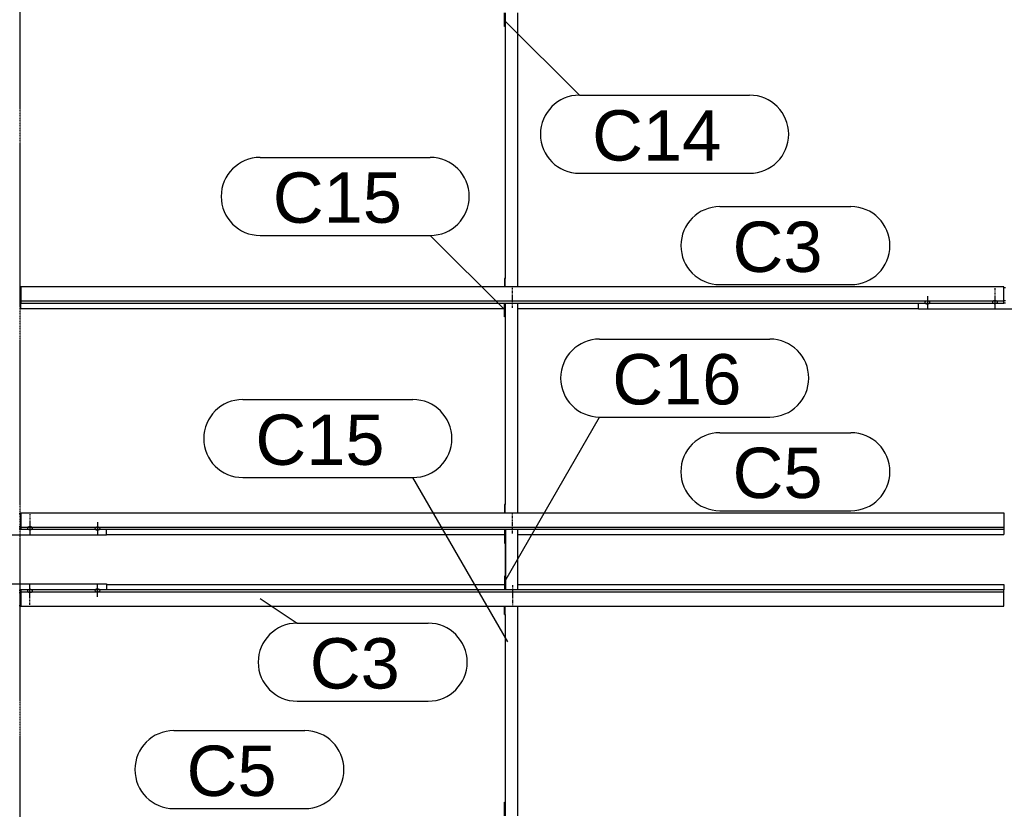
# Model space of a CAD drawing. Header units: millimetres. Extents: x -4888 to 73862, y -29046 to 15504.
# Tile 31 of 111: x 10498 to 13998, y 4406 to 7215. Entities that reach past the tile are written whole.
import ezdxf

# ---------------------------------------------------------------- set-up
doc = ezdxf.new("R2010")
doc.units = ezdxf.units.MM
doc.linetypes.add('DXK_LINE_DOT2', pattern=[3.9198, 1.9599, -1.9599])
doc.linetypes.add('DXK_LINE_DOT3', pattern=[5.9187, 2.979, -0.9799, 0.9799, -0.9799])
doc.styles.add('Arial', font='ARIAL.TTF', dxfattribs={"height": 0.2})

# ---------------------------------------------------------------- blocks, each defined once
blk = doc.blocks.new('Bolt-1953139-18341 - 1282')
at = {"color": 5, "linetype": 'DXK_LINE_DOT2'}
blk.add_line((12250, 6220.2), (12250, 6262.5), dxfattribs=at)
blk = doc.blocks.new('Part-1953139-17689 - 1282')
at = {"color": 3, "linetype": 'Continuous'}
for p, q in [((13997, 6263), (14003, 6263)), ((13693, 6186.1), (13693, 6207.2)), ((13997, 6216.5), (14003, 6216.5)), ((13997, 6208), (14003, 6208)), ((14307, 6186.1), (14307, 6207.2)), ((14307, 6186.1), (13693, 6186.1))]:
    blk.add_line(p, q, dxfattribs=at)
blk = doc.blocks.new('Bolt-1953139-18342 - 1282')
at = {"color": 5, "linetype": 'DXK_LINE_DOT2'}
blk.add_line((12250, 6190.4), (12250, 6232.7), dxfattribs=at)
blk = doc.blocks.new('Part-1953139-17451 - 1282')
at = {"color": 3, "linetype": 'Continuous'}
for p, q in [((10497, 5458.8), (10503, 5458.8)), ((10193, 5381.8), (10193, 5402.9)), ((10497, 5412.2), (10503, 5412.2)), ((10497, 5403.7), (10503, 5403.7)), ((10807, 5381.8), (10807, 5402.9)), ((10807, 5381.8), (10193, 5381.8))]:
    blk.add_line(p, q, dxfattribs=at)
blk = doc.blocks.new('Part-1953139-17050 - 1282')
at = {"color": 3, "linetype": 'Continuous'}
for p, q in [((13997, 6265.5), (10503, 6265.5)), ((10503, 6265.5), (10503, 6207.2)), ((13997, 6207.2), (13997, 6265.5)), ((10503, 6214.7), (13997, 6214.7)), ((10503, 6207.2), (13997, 6207.2)), ((10503, 6188.5), (10503, 6207.2)), ((10503, 6188.5), (12222, 6188.5)), ((12269, 6188.5), (13693, 6188.5))]:
    blk.add_line(p, q, dxfattribs=at)
blk = doc.blocks.new('Part-1953139-17051 - 1282')
at = {"color": 3, "linetype": 'Continuous'}
for p, q in [((10503, 5461.2), (13997, 5461.2)), ((10503, 5461.2), (10503, 5402.9)), ((13997, 5461.2), (13997, 5402.9)), ((10503, 5410.4), (13997, 5410.4)), ((10503, 5402.9), (13997, 5402.9)), ((13997, 5402.9), (13997, 5384.2)), ((10807, 5384.2), (12222, 5384.2)), ((12269, 5384.2), (13997, 5384.2))]:
    blk.add_line(p, q, dxfattribs=at)
blk = doc.blocks.new('GridLine-1953139-4944 - 1282')
at = {"color": 174, "linetype": 'DXK_LINE_DOT3'}
blk.add_line((10500, -1750), (10500, 12340), dxfattribs=at)
blk = doc.blocks.new('Bolt-1953139-17691 - 1282')
at = {"color": 5, "linetype": 'DXK_LINE_DOT2'}
blk.add_line((13965, 6260.4), (13965, 6218.1), dxfattribs=at)
blk = doc.blocks.new('Part-1953139-17044 - 1282')
at = {"color": 3, "linetype": 'Continuous'}
for p, q in [((10503, 5187.1), (10503, 5128.8)), ((13997, 5187.1), (10503, 5187.1)), ((10807, 5205.8), (12222, 5205.8)), ((12269, 5205.8), (13997, 5205.8)), ((13997, 5205.8), (13997, 5187.1)), ((13997, 5128.8), (13997, 5187.1)), ((10503, 5179.6), (13997, 5179.6)), ((10503, 5128.8), (13997, 5128.8))]:
    blk.add_line(p, q, dxfattribs=at)
blk = doc.blocks.new('Bolt-1953139-17453 - 1282')
at = {"color": 5, "linetype": 'DXK_LINE_DOT2'}
blk.add_line((10535, 5456.1), (10535, 5413.8), dxfattribs=at)
blk = doc.blocks.new('Part-1953139-18340 - 1282')
at = {"color": 3, "linetype": 'Continuous'}
for p, q in [((12222, 7190.7), (12222, 7240.1)), ((12224, 7240.1), (12224, 6295)), ((12269, 6265.5), (12269, 7240.1)), ((12224, 7190.7), (12222, 7190.7)), ((12224, 6295), (12222, 6295)), ((12222, 6295), (12222, 6265.5)), ((12224, 6265.5), (12224, 6295))]:
    blk.add_line(p, q, dxfattribs=at)
blk = doc.blocks.new('Part-1953139-18909 - 1282')
at = {"color": 3, "linetype": 'Continuous'}
for p, q in [((12222, 5402.9), (12222, 5353.6)), ((12224, 5402.9), (12224, 5193.4)), ((12226, 5187.1), (12226, 5402.9)), ((12269, 5187.1), (12269, 5402.9)), ((12222, 5353.6), (12224, 5353.6)), ((12224, 5236.4), (12222, 5236.4)), ((12222, 5236.4), (12222, 5187.1)), ((12224, 5187.1), (12224, 5193.4))]:
    blk.add_line(p, q, dxfattribs=at)
blk = doc.blocks.new('Part-1953139-17423 - 1282')
at = {"color": 3, "linetype": 'Continuous'}
for p, q in [((10193, 5187.1), (10193, 5208.2)), ((10193, 5208.2), (10807, 5208.2)), ((10497, 5186.3), (10503, 5186.3)), ((10807, 5208.2), (10807, 5187.1)), ((10497, 5177.8), (10503, 5177.8)), ((10497, 5131.2), (10503, 5131.2))]:
    blk.add_line(p, q, dxfattribs=at)
blk = doc.blocks.new('Bolt-1953139-17424 - 1282')
at = {"color": 5, "linetype": 'Continuous'}
for p, q in [((10526.2, 5184.3), (10526, 5183.9)), ((10526, 5183.9), (10526, 5183.4)), ((10526, 5183.4), (10526, 5182.9)), ((10526, 5182.9), (10526.2, 5182.5)), ((10526.4, 5184.8), (10526.2, 5184.3)), ((10526.2, 5182.5), (10526.4, 5182)), ((10526.7, 5185.2), (10526.4, 5184.8)), ((10526.4, 5182), (10526.7, 5181.6)), ((10527.1, 5185.7), (10526.7, 5185.2)), ((10526.7, 5181.6), (10527.1, 5181.1)), ((10527.5, 5186.1), (10527.1, 5185.7)), ((10527.1, 5181.1), (10527.5, 5180.7)), ((10528, 5186.4), (10527.5, 5186.1)), ((10527.5, 5180.7), (10528, 5180.4)), ((10528.6, 5186.8), (10528, 5186.4)), ((10528, 5180.4), (10528.6, 5180)), ((10529.3, 5187.1), (10528.6, 5186.8)), ((10528.6, 5180), (10529.3, 5179.7)), ((10530, 5187.4), (10529.3, 5187.1)), ((10530.8, 5187.6), (10530, 5187.4)), ((10531.6, 5187.8), (10530.8, 5187.6)), ((10532.4, 5188), (10531.6, 5187.8)), ((10533.2, 5188.1), (10532.4, 5188)), ((10534.1, 5188.2), (10533.2, 5188.1)), ((10535, 5188.2), (10534.1, 5188.2)), ((10535, 5163.7), (10535, 5206)), ((10535.9, 5188.2), (10535, 5188.2)), ((10536.8, 5188.1), (10535.9, 5188.2)), ((10537.6, 5188), (10536.8, 5188.1)), ((10538.4, 5187.8), (10537.6, 5188)), ((10539.2, 5187.6), (10538.4, 5187.8)), ((10540, 5187.4), (10539.2, 5187.6)), ((10540.7, 5187.1), (10540, 5187.4)), ((10541.4, 5186.8), (10540.7, 5187.1)), ((10540.7, 5179.7), (10541.4, 5180)), ((10542, 5186.4), (10541.4, 5186.8)), ((10541.4, 5180), (10542, 5180.4)), ((10542.5, 5186.1), (10542, 5186.4)), ((10542, 5180.4), (10542.5, 5180.7)), ((10542.9, 5185.7), (10542.5, 5186.1)), ((10542.5, 5180.7), (10542.9, 5181.1)), ((10543.3, 5185.2), (10542.9, 5185.7)), ((10542.9, 5181.1), (10543.3, 5181.6)), ((10543.6, 5184.8), (10543.3, 5185.2)), ((10543.3, 5181.6), (10543.6, 5182)), ((10543.8, 5184.3), (10543.6, 5184.8)), ((10543.6, 5182), (10543.8, 5182.5)), ((10544, 5183.9), (10543.8, 5184.3)), ((10543.8, 5182.5), (10544, 5182.9)), ((10544, 5183.4), (10544, 5183.9)), ((10544, 5182.9), (10544, 5183.4)), ((10529.3, 5179.7), (10530, 5179.4)), ((10530, 5179.4), (10530.8, 5179.2)), ((10530.8, 5179.2), (10531.6, 5179)), ((10531.6, 5179), (10532.4, 5178.8)), ((10532.4, 5178.8), (10533.2, 5178.7)), ((10533.2, 5178.7), (10534.1, 5178.6)), ((10534.1, 5178.6), (10535, 5178.6)), ((10535, 5178.6), (10535.9, 5178.6)), ((10535.9, 5178.6), (10536.8, 5178.7)), ((10536.8, 5178.7), (10537.6, 5178.8)), ((10537.6, 5178.8), (10538.4, 5179)), ((10538.4, 5179), (10539.2, 5179.2)), ((10539.2, 5179.2), (10540, 5179.4)), ((10540, 5179.4), (10540.7, 5179.7))]:
    blk.add_line(p, q, dxfattribs=at)
blk = doc.blocks.new('Bolt-1953139-17425 - 1282')
at = {"color": 5, "linetype": 'DXK_LINE_DOT2'}
blk.add_line((10535, 5133.9), (10535, 5176.2), dxfattribs=at)
blk = doc.blocks.new('Bolt-1953139-17428 - 1282')
at = {"color": 5, "linetype": 'Continuous'}
for p, q in [((10766.2, 5185.7), (10766, 5185.2)), ((10766, 5185.2), (10766, 5184.8)), ((10766, 5184.8), (10766, 5184.3)), ((10766, 5184.3), (10766.2, 5183.8)), ((10766.4, 5186.1), (10766.2, 5185.7)), ((10766.2, 5183.8), (10766.4, 5183.4)), ((10766.7, 5186.6), (10766.4, 5186.1)), ((10766.4, 5183.4), (10766.7, 5182.9)), ((10767.1, 5187), (10766.7, 5186.6)), ((10766.7, 5182.9), (10767.1, 5182.5)), ((10767.5, 5187.4), (10767.1, 5187)), ((10767.1, 5182.5), (10767.5, 5182.1)), ((10768, 5187.8), (10767.5, 5187.4)), ((10767.5, 5182.1), (10768, 5181.7)), ((10768.6, 5188.1), (10768, 5187.8)), ((10768, 5181.7), (10768.6, 5181.4)), ((10769.3, 5188.5), (10768.6, 5188.1)), ((10768.6, 5181.4), (10769.3, 5181.1)), ((10770, 5188.7), (10769.3, 5188.5)), ((10769.3, 5181.1), (10770, 5180.8)), ((10770.8, 5189), (10770, 5188.7)), ((10770, 5180.8), (10770.8, 5180.5)), ((10771.6, 5189.2), (10770.8, 5189)), ((10770.8, 5180.5), (10771.6, 5180.3)), ((10772.4, 5189.3), (10771.6, 5189.2)), ((10771.6, 5180.3), (10772.4, 5180.2)), ((10773.2, 5189.5), (10772.4, 5189.3)), ((10772.4, 5180.2), (10773.2, 5180.1)), ((10774.1, 5189.5), (10773.2, 5189.5)), ((10773.2, 5180.1), (10774.1, 5180)), ((10775, 5189.5), (10774.1, 5189.5)), ((10775, 5162.2), (10775, 5204.6)), ((10775.9, 5189.5), (10775, 5189.5)), ((10776.8, 5189.5), (10775.9, 5189.5)), ((10775.9, 5180), (10776.8, 5180.1)), ((10777.6, 5189.3), (10776.8, 5189.5)), ((10776.8, 5180.1), (10777.6, 5180.2)), ((10778.4, 5189.2), (10777.6, 5189.3)), ((10777.6, 5180.2), (10778.4, 5180.3)), ((10779.2, 5189), (10778.4, 5189.2)), ((10778.4, 5180.3), (10779.2, 5180.5)), ((10780, 5188.7), (10779.2, 5189)), ((10779.2, 5180.5), (10780, 5180.8)), ((10780.7, 5188.5), (10780, 5188.7)), ((10780, 5180.8), (10780.7, 5181.1)), ((10781.4, 5188.1), (10780.7, 5188.5)), ((10780.7, 5181.1), (10781.4, 5181.4)), ((10782, 5187.8), (10781.4, 5188.1)), ((10781.4, 5181.4), (10782, 5181.7)), ((10782.5, 5187.4), (10782, 5187.8)), ((10782, 5181.7), (10782.5, 5182.1)), ((10782.9, 5187), (10782.5, 5187.4)), ((10782.5, 5182.1), (10782.9, 5182.5)), ((10783.3, 5186.6), (10782.9, 5187)), ((10782.9, 5182.5), (10783.3, 5182.9)), ((10783.6, 5186.1), (10783.3, 5186.6)), ((10783.3, 5182.9), (10783.6, 5183.4)), ((10783.8, 5185.7), (10783.6, 5186.1)), ((10783.6, 5183.4), (10783.8, 5183.8)), ((10784, 5185.2), (10783.8, 5185.7)), ((10783.8, 5183.8), (10784, 5184.3)), ((10784, 5184.8), (10784, 5185.2)), ((10784, 5184.3), (10784, 5184.8)), ((10774.1, 5180), (10775, 5180)), ((10775, 5180), (10775.9, 5180))]:
    blk.add_line(p, q, dxfattribs=at)
blk = doc.blocks.new('Bolt-1953139-17452 - 1282')
at = {"color": 5, "linetype": 'Continuous'}
for p, q in [((10535, 5426.3), (10535, 5384)), ((10526.2, 5407.5), (10526, 5407.1)), ((10526, 5407.1), (10526, 5406.6)), ((10526, 5406.6), (10526, 5406.1)), ((10526, 5406.1), (10526.2, 5405.7)), ((10526.4, 5408), (10526.2, 5407.5)), ((10526.2, 5405.7), (10526.4, 5405.2)), ((10526.7, 5408.4), (10526.4, 5408)), ((10526.4, 5405.2), (10526.7, 5404.8)), ((10527.1, 5408.9), (10526.7, 5408.4)), ((10526.7, 5404.8), (10527.1, 5404.3)), ((10527.5, 5409.3), (10527.1, 5408.9)), ((10527.1, 5404.3), (10527.5, 5403.9)), ((10528, 5409.6), (10527.5, 5409.3)), ((10527.5, 5403.9), (10528, 5403.6)), ((10528.6, 5410), (10528, 5409.6)), ((10528, 5403.6), (10528.6, 5403.2)), ((10529.3, 5410.3), (10528.6, 5410)), ((10528.6, 5403.2), (10529.3, 5402.9)), ((10530, 5410.6), (10529.3, 5410.3)), ((10529.3, 5402.9), (10530, 5402.6)), ((10530.8, 5410.8), (10530, 5410.6)), ((10530, 5402.6), (10530.8, 5402.4)), ((10531.6, 5411), (10530.8, 5410.8)), ((10530.8, 5402.4), (10531.6, 5402.2)), ((10532.4, 5411.2), (10531.6, 5411)), ((10531.6, 5402.2), (10532.4, 5402)), ((10533.2, 5411.3), (10532.4, 5411.2)), ((10532.4, 5402), (10533.2, 5401.9)), ((10534.1, 5411.4), (10533.2, 5411.3)), ((10533.2, 5401.9), (10534.1, 5401.8)), ((10535, 5411.4), (10534.1, 5411.4)), ((10534.1, 5401.8), (10535, 5401.8)), ((10535.9, 5411.4), (10535, 5411.4)), ((10535, 5401.8), (10535.9, 5401.8)), ((10536.8, 5411.3), (10535.9, 5411.4)), ((10535.9, 5401.8), (10536.8, 5401.9)), ((10537.6, 5411.2), (10536.8, 5411.3)), ((10536.8, 5401.9), (10537.6, 5402)), ((10538.4, 5411), (10537.6, 5411.2)), ((10537.6, 5402), (10538.4, 5402.2)), ((10539.2, 5410.8), (10538.4, 5411)), ((10538.4, 5402.2), (10539.2, 5402.4)), ((10540, 5410.6), (10539.2, 5410.8)), ((10539.2, 5402.4), (10540, 5402.6)), ((10540.7, 5410.3), (10540, 5410.6)), ((10540, 5402.6), (10540.7, 5402.9)), ((10541.4, 5410), (10540.7, 5410.3)), ((10540.7, 5402.9), (10541.4, 5403.2)), ((10542, 5409.6), (10541.4, 5410)), ((10541.4, 5403.2), (10542, 5403.6)), ((10542.5, 5409.3), (10542, 5409.6)), ((10542, 5403.6), (10542.5, 5403.9)), ((10542.9, 5408.9), (10542.5, 5409.3)), ((10542.5, 5403.9), (10542.9, 5404.3)), ((10543.3, 5408.4), (10542.9, 5408.9)), ((10542.9, 5404.3), (10543.3, 5404.8)), ((10543.6, 5408), (10543.3, 5408.4)), ((10543.3, 5404.8), (10543.6, 5405.2)), ((10543.8, 5407.5), (10543.6, 5408)), ((10543.6, 5405.2), (10543.8, 5405.7)), ((10544, 5407.1), (10543.8, 5407.5)), ((10543.8, 5405.7), (10544, 5406.1)), ((10544, 5406.6), (10544, 5407.1)), ((10544, 5406.1), (10544, 5406.6))]:
    blk.add_line(p, q, dxfattribs=at)
blk = doc.blocks.new('Bolt-1953139-17456 - 1282')
at = {"color": 5, "linetype": 'Continuous'}
for p, q in [((10775, 5427.8), (10775, 5385.4)), ((10766.2, 5406.2), (10766, 5405.7)), ((10766, 5405.7), (10766, 5405.2)), ((10766, 5405.2), (10766, 5404.8)), ((10766, 5404.8), (10766.2, 5404.3)), ((10766.4, 5406.6), (10766.2, 5406.2)), ((10766.2, 5404.3), (10766.4, 5403.9)), ((10766.7, 5407.1), (10766.4, 5406.6)), ((10766.4, 5403.9), (10766.7, 5403.4)), ((10767.1, 5407.5), (10766.7, 5407.1)), ((10766.7, 5403.4), (10767.1, 5403)), ((10767.5, 5407.9), (10767.1, 5407.5)), ((10767.1, 5403), (10767.5, 5402.6)), ((10768, 5408.3), (10767.5, 5407.9)), ((10767.5, 5402.6), (10768, 5402.2)), ((10768.6, 5408.6), (10768, 5408.3)), ((10768, 5402.2), (10768.6, 5401.9)), ((10769.3, 5408.9), (10768.6, 5408.6)), ((10768.6, 5401.9), (10769.3, 5401.5)), ((10770, 5409.2), (10769.3, 5408.9)), ((10769.3, 5401.5), (10770, 5401.3)), ((10770.8, 5409.5), (10770, 5409.2)), ((10770, 5401.3), (10770.8, 5401)), ((10771.6, 5409.7), (10770.8, 5409.5)), ((10770.8, 5401), (10771.6, 5400.8)), ((10772.4, 5409.8), (10771.6, 5409.7)), ((10771.6, 5400.8), (10772.4, 5400.7)), ((10773.2, 5409.9), (10772.4, 5409.8)), ((10772.4, 5400.7), (10773.2, 5400.5)), ((10774.1, 5410), (10773.2, 5409.9)), ((10773.2, 5400.5), (10774.1, 5400.5)), ((10775, 5410), (10774.1, 5410)), ((10774.1, 5400.5), (10775, 5400.5)), ((10775.9, 5410), (10775, 5410)), ((10775, 5400.5), (10775.9, 5400.5)), ((10776.8, 5409.9), (10775.9, 5410)), ((10775.9, 5400.5), (10776.8, 5400.5)), ((10777.6, 5409.8), (10776.8, 5409.9)), ((10776.8, 5400.5), (10777.6, 5400.7)), ((10778.4, 5409.7), (10777.6, 5409.8)), ((10777.6, 5400.7), (10778.4, 5400.8)), ((10779.2, 5409.5), (10778.4, 5409.7)), ((10778.4, 5400.8), (10779.2, 5401)), ((10780, 5409.2), (10779.2, 5409.5)), ((10779.2, 5401), (10780, 5401.3)), ((10780.7, 5408.9), (10780, 5409.2)), ((10780, 5401.3), (10780.7, 5401.5)), ((10781.4, 5408.6), (10780.7, 5408.9)), ((10780.7, 5401.5), (10781.4, 5401.9)), ((10782, 5408.3), (10781.4, 5408.6)), ((10781.4, 5401.9), (10782, 5402.2)), ((10782.5, 5407.9), (10782, 5408.3)), ((10782, 5402.2), (10782.5, 5402.6)), ((10782.9, 5407.5), (10782.5, 5407.9)), ((10782.5, 5402.6), (10782.9, 5403)), ((10783.3, 5407.1), (10782.9, 5407.5)), ((10782.9, 5403), (10783.3, 5403.4)), ((10783.6, 5406.6), (10783.3, 5407.1)), ((10783.3, 5403.4), (10783.6, 5403.9)), ((10783.8, 5406.2), (10783.6, 5406.6)), ((10783.6, 5403.9), (10783.8, 5404.3)), ((10784, 5405.7), (10783.8, 5406.2)), ((10783.8, 5404.3), (10784, 5404.8)), ((10784, 5405.2), (10784, 5405.7)), ((10784, 5404.8), (10784, 5405.2))]:
    blk.add_line(p, q, dxfattribs=at)
blk = doc.blocks.new('Bolt-1953139-18344 - 1282')
at = {"color": 5, "linetype": 'DXK_LINE_DOT2'}
blk.add_line((12250, 5415.9), (12250, 5458.2), dxfattribs=at)
blk = doc.blocks.new('Bolt-1953139-18324 - 1282')
at = {"color": 5, "linetype": 'DXK_LINE_DOT2'}
blk.add_line((12250, 5174.1), (12250, 5131.8), dxfattribs=at)
blk = doc.blocks.new('Bolt-1953139-18345 - 1282')
at = {"color": 5, "linetype": 'DXK_LINE_DOT2'}
blk.add_line((12250, 5386.1), (12250, 5428.4), dxfattribs=at)
blk = doc.blocks.new('Bolt-1953139-17690 - 1282')
at = {"color": 5, "linetype": 'Continuous'}
for p, q in [((13965, 6230.6), (13965, 6188.3)), ((13956.2, 6211.8), (13956, 6211.3)), ((13956, 6211.3), (13956, 6210.9)), ((13956, 6210.9), (13956, 6210.4)), ((13956, 6210.4), (13956.2, 6209.9)), ((13956.4, 6212.3), (13956.2, 6211.8)), ((13956.2, 6209.9), (13956.4, 6209.5)), ((13956.7, 6212.7), (13956.4, 6212.3)), ((13956.4, 6209.5), (13956.7, 6209)), ((13957.1, 6213.1), (13956.7, 6212.7)), ((13956.7, 6209), (13957.1, 6208.6)), ((13957.5, 6213.5), (13957.1, 6213.1)), ((13957.1, 6208.6), (13957.5, 6208.2)), ((13958, 6213.9), (13957.5, 6213.5)), ((13957.5, 6208.2), (13958, 6207.8)), ((13958.6, 6214.3), (13958, 6213.9)), ((13958, 6207.8), (13958.6, 6207.5)), ((13959.3, 6214.6), (13958.6, 6214.3)), ((13958.6, 6207.5), (13959.3, 6207.2)), ((13960, 6214.9), (13959.3, 6214.6)), ((13959.3, 6207.2), (13960, 6206.9)), ((13960.8, 6215.1), (13960, 6214.9)), ((13960, 6206.9), (13960.8, 6206.7)), ((13961.6, 6215.3), (13960.8, 6215.1)), ((13960.8, 6206.7), (13961.6, 6206.4)), ((13962.4, 6215.5), (13961.6, 6215.3)), ((13961.6, 6206.4), (13962.4, 6206.3)), ((13963.2, 6215.6), (13962.4, 6215.5)), ((13962.4, 6206.3), (13963.2, 6206.2)), ((13964.1, 6215.6), (13963.2, 6215.6)), ((13963.2, 6206.2), (13964.1, 6206.1)), ((13965, 6215.7), (13964.1, 6215.6)), ((13964.1, 6206.1), (13965, 6206.1)), ((13965.9, 6215.6), (13965, 6215.7)), ((13965, 6206.1), (13965.9, 6206.1)), ((13966.8, 6215.6), (13965.9, 6215.6)), ((13965.9, 6206.1), (13966.8, 6206.2)), ((13967.6, 6215.5), (13966.8, 6215.6)), ((13966.8, 6206.2), (13967.6, 6206.3)), ((13968.4, 6215.3), (13967.6, 6215.5)), ((13967.6, 6206.3), (13968.4, 6206.4)), ((13969.2, 6215.1), (13968.4, 6215.3)), ((13968.4, 6206.4), (13969.2, 6206.7)), ((13970, 6214.9), (13969.2, 6215.1)), ((13969.2, 6206.7), (13970, 6206.9)), ((13970.7, 6214.6), (13970, 6214.9)), ((13970, 6206.9), (13970.7, 6207.2)), ((13971.4, 6214.3), (13970.7, 6214.6)), ((13970.7, 6207.2), (13971.4, 6207.5)), ((13972, 6213.9), (13971.4, 6214.3)), ((13971.4, 6207.5), (13972, 6207.8)), ((13972.5, 6213.5), (13972, 6213.9)), ((13972, 6207.8), (13972.5, 6208.2)), ((13972.9, 6213.1), (13972.5, 6213.5)), ((13972.5, 6208.2), (13972.9, 6208.6)), ((13973.3, 6212.7), (13972.9, 6213.1)), ((13972.9, 6208.6), (13973.3, 6209)), ((13973.6, 6212.3), (13973.3, 6212.7)), ((13973.3, 6209), (13973.6, 6209.5)), ((13973.8, 6211.8), (13973.6, 6212.3)), ((13973.6, 6209.5), (13973.8, 6209.9)), ((13974, 6211.3), (13973.8, 6211.8)), ((13973.8, 6209.9), (13974, 6210.4)), ((13974, 6210.9), (13974, 6211.3)), ((13974, 6210.4), (13974, 6210.9))]:
    blk.add_line(p, q, dxfattribs=at)
blk = doc.blocks.new('Bolt-1953139-17694 - 1282')
at = {"color": 5, "linetype": 'Continuous'}
for p, q in [((13725, 6232), (13725, 6189.7)), ((13716.2, 6210.5), (13716, 6210)), ((13716, 6210), (13716, 6209.5)), ((13716, 6209.5), (13716, 6209.1)), ((13716, 6209.1), (13716.2, 6208.6)), ((13716.4, 6210.9), (13716.2, 6210.5)), ((13716.2, 6208.6), (13716.4, 6208.1)), ((13716.7, 6211.4), (13716.4, 6210.9)), ((13716.4, 6208.1), (13716.7, 6207.7)), ((13717.1, 6211.8), (13716.7, 6211.4)), ((13716.7, 6207.7), (13717.1, 6207.3)), ((13717.5, 6212.2), (13717.1, 6211.8)), ((13717.1, 6207.3), (13717.5, 6206.9)), ((13718, 6212.6), (13717.5, 6212.2)), ((13717.5, 6206.9), (13718, 6206.5)), ((13718.6, 6212.9), (13718, 6212.6)), ((13718, 6206.5), (13718.6, 6206.1)), ((13719.3, 6213.2), (13718.6, 6212.9)), ((13718.6, 6206.1), (13719.3, 6205.8)), ((13720, 6213.5), (13719.3, 6213.2)), ((13719.3, 6205.8), (13720, 6205.5)), ((13720.8, 6213.7), (13720, 6213.5)), ((13720, 6205.5), (13720.8, 6205.3)), ((13721.6, 6213.9), (13720.8, 6213.7)), ((13720.8, 6205.3), (13721.6, 6205.1)), ((13722.4, 6214.1), (13721.6, 6213.9)), ((13721.6, 6205.1), (13722.4, 6204.9)), ((13723.2, 6214.2), (13722.4, 6214.1)), ((13722.4, 6204.9), (13723.2, 6204.8)), ((13724.1, 6214.3), (13723.2, 6214.2)), ((13723.2, 6204.8), (13724.1, 6204.8)), ((13725, 6214.3), (13724.1, 6214.3)), ((13724.1, 6204.8), (13725, 6204.7)), ((13725.9, 6214.3), (13725, 6214.3)), ((13725, 6204.7), (13725.9, 6204.8)), ((13726.8, 6214.2), (13725.9, 6214.3)), ((13725.9, 6204.8), (13726.8, 6204.8)), ((13727.6, 6214.1), (13726.8, 6214.2)), ((13726.8, 6204.8), (13727.6, 6204.9)), ((13728.4, 6213.9), (13727.6, 6214.1)), ((13727.6, 6204.9), (13728.4, 6205.1)), ((13729.2, 6213.7), (13728.4, 6213.9)), ((13728.4, 6205.1), (13729.2, 6205.3)), ((13730, 6213.5), (13729.2, 6213.7)), ((13729.2, 6205.3), (13730, 6205.5)), ((13730.7, 6213.2), (13730, 6213.5)), ((13730, 6205.5), (13730.7, 6205.8)), ((13731.4, 6212.9), (13730.7, 6213.2)), ((13730.7, 6205.8), (13731.4, 6206.1)), ((13732, 6212.6), (13731.4, 6212.9)), ((13731.4, 6206.1), (13732, 6206.5)), ((13732.5, 6212.2), (13732, 6212.6)), ((13732, 6206.5), (13732.5, 6206.9)), ((13732.9, 6211.8), (13732.5, 6212.2)), ((13732.5, 6206.9), (13732.9, 6207.3)), ((13733.3, 6211.4), (13732.9, 6211.8)), ((13732.9, 6207.3), (13733.3, 6207.7)), ((13733.6, 6210.9), (13733.3, 6211.4)), ((13733.3, 6207.7), (13733.6, 6208.1)), ((13733.8, 6210.5), (13733.6, 6210.9)), ((13733.6, 6208.1), (13733.8, 6208.6)), ((13734, 6210), (13733.8, 6210.5)), ((13733.8, 6208.6), (13734, 6209.1)), ((13734, 6209.5), (13734, 6210)), ((13734, 6209.1), (13734, 6209.5))]:
    blk.add_line(p, q, dxfattribs=at)
blk = doc.blocks.new('Part-1953139-18323 - 1282')
at = {"color": 3, "linetype": 'Continuous'}
for p, q in [((12222, 5099.2), (12222, 5128.8)), ((12224, 5099.2), (12224, 5128.8)), ((12269, 4382.8), (12269, 5128.8)), ((12222, 5099.2), (12224, 5099.2)), ((12224, 5099.2), (12224, 4382.8)), ((12222, 4382.8), (12222, 4432.1)), ((12222, 4432.1), (12224, 4432.1))]:
    blk.add_line(p, q, dxfattribs=at)
blk = doc.blocks.new('Bolt-1953139-18325 - 1282')
at = {"color": 5, "linetype": 'DXK_LINE_DOT2'}
blk.add_line((12250, 5203.9), (12250, 5161.6), dxfattribs=at)
blk = doc.blocks.new('Part-1953139-18343 - 1282')
at = {"color": 3, "linetype": 'Continuous'}
for p, q in [((12222, 6157.9), (12222, 6207.2)), ((12224, 6207.2), (12224, 5490.8)), ((12269, 5461.2), (12269, 6207.2)), ((12224, 6157.9), (12222, 6157.9)), ((12224, 5490.8), (12222, 5490.8)), ((12222, 5490.8), (12222, 5461.2)), ((12224, 5461.2), (12224, 5490.8))]:
    blk.add_line(p, q, dxfattribs=at)
blk = doc.blocks.new('Mark-1953139-19781 - 1282')
at = {"color": 136, "linetype": 'Continuous'}
for p, q in [((12560, 6079.2), (13164.7, 6079.2)), ((12222.5, 5217.2), (12560, 5801.7)), ((12560, 5801.7), (13164.7, 5801.7))]:
    blk.add_line(p, q, dxfattribs=at)
for centre, start, end in [((12560, 5940.5), 90, 270), ((13164.7, 5940.5), 270, 90)]:
    blk.add_arc(centre, 138.7, start, end, dxfattribs=at)
at = {"color": 0}
blk.add_wipeout([(13063.5, 5846.7), (13063.5, 6034.2), (12605, 6034.2), (12605, 5846.7)], dxfattribs=at)
blk.add_wipeout([(13063.5, 5846.7), (13063.5, 6034.2), (12605, 6034.2), (12605, 5846.7)], dxfattribs=at)
at = {"color": 2, "style": 'Arial'}
blk.add_text('C16', height=179.08, dxfattribs=at).set_placement((12605, 5846.7))
blk = doc.blocks.new('Mark-1953139-19218 - 1282')
at = {"color": 136, "linetype": 'Continuous'}
for p, q in [((12987.5, 6550.5), (13453.2, 6550.5)), ((12987.5, 6273), (13453.2, 6273))]:
    blk.add_line(p, q, dxfattribs=at)
for centre, start, end in [((12987.5, 6411.7), 90, 270), ((13453.2, 6411.7), 270, 90)]:
    blk.add_arc(centre, 138.7, start, end, dxfattribs=at)
at = {"color": 0}
blk.add_wipeout([(13352, 6318), (13352, 6505.5), (13032.5, 6505.5), (13032.5, 6318)], dxfattribs=at)
blk.add_wipeout([(13352, 6318), (13352, 6505.5), (13032.5, 6505.5), (13032.5, 6318)], dxfattribs=at)
at = {"color": 2, "style": 'Arial'}
blk.add_text('C3', height=179.08, dxfattribs=at).set_placement((13032.5, 6318))
blk = doc.blocks.new('Mark-1953139-19609 - 1282')
at = {"color": 136, "linetype": 'Continuous'}
for p, q in [((11353.3, 6725.3), (11958.1, 6725.3)), ((11353.3, 6447.8), (11958.1, 6447.8)), ((12223.2, 6182.7), (11958.1, 6447.8))]:
    blk.add_line(p, q, dxfattribs=at)
for centre, start, end in [((11353.3, 6586.6), 90, 270), ((11958.1, 6586.6), 270, 90)]:
    blk.add_arc(centre, 138.7, start, end, dxfattribs=at)
at = {"color": 0}
blk.add_wipeout([(11856.8, 6492.8), (11856.8, 6680.3), (11398.3, 6680.3), (11398.3, 6492.8)], dxfattribs=at)
blk.add_wipeout([(11856.8, 6492.8), (11856.8, 6680.3), (11398.3, 6680.3), (11398.3, 6492.8)], dxfattribs=at)
at = {"color": 2, "style": 'Arial'}
blk.add_text('C15', height=179.08, dxfattribs=at).set_placement((11398.3, 6492.8))
blk = doc.blocks.new('Mark-1953139-19211 - 1282')
at = {"color": 136, "linetype": 'Continuous'}
for p, q in [((11046.7, 4686.5), (11512.5, 4686.5)), ((11046.7, 4409), (11512.5, 4409))]:
    blk.add_line(p, q, dxfattribs=at)
for centre, start, end in [((11046.7, 4547.7), 90, 270), ((11512.5, 4547.7), 270, 90)]:
    blk.add_arc(centre, 138.7, start, end, dxfattribs=at)
at = {"color": 0}
blk.add_wipeout([(11411.3, 4454), (11411.3, 4641.5), (11091.7, 4641.5), (11091.7, 4454)], dxfattribs=at)
blk.add_wipeout([(11411.3, 4454), (11411.3, 4641.5), (11091.7, 4641.5), (11091.7, 4454)], dxfattribs=at)
at = {"color": 2, "style": 'Arial'}
blk.add_text('C5', height=179.08, dxfattribs=at).set_placement((11091.7, 4454))
blk = doc.blocks.new('Mark-1953139-19212 - 1282')
at = {"color": 136, "linetype": 'Continuous'}
for p, q in [((11353.8, 5156.3), (11484.8, 5068.6)), ((11484.8, 5068.6), (11950.6, 5068.6)), ((11484.8, 4791.1), (11950.6, 4791.1))]:
    blk.add_line(p, q, dxfattribs=at)
for centre, start, end in [((11484.8, 4929.8), 90, 270), ((11950.6, 4929.8), 270, 90)]:
    blk.add_arc(centre, 138.7, start, end, dxfattribs=at)
at = {"color": 0}
blk.add_wipeout([(11849.3, 4836.1), (11849.3, 5023.6), (11529.8, 5023.6), (11529.8, 4836.1)], dxfattribs=at)
blk.add_wipeout([(11849.3, 4836.1), (11849.3, 5023.6), (11529.8, 5023.6), (11529.8, 4836.1)], dxfattribs=at)
at = {"color": 2, "style": 'Arial'}
blk.add_text('C3', height=179.08, dxfattribs=at).set_placement((11529.8, 4836.1))
blk = doc.blocks.new('Mark-1953139-19219 - 1282')
at = {"color": 136, "linetype": 'Continuous'}
for p, q in [((12987.5, 5746.2), (13453.2, 5746.2)), ((12987.5, 5468.7), (13453.2, 5468.7))]:
    blk.add_line(p, q, dxfattribs=at)
for centre, start, end in [((12987.5, 5607.4), 90, 270), ((13453.2, 5607.4), 270, 90)]:
    blk.add_arc(centre, 138.8, start, end, dxfattribs=at)
at = {"color": 0}
blk.add_wipeout([(13352, 5513.7), (13352, 5701.2), (13032.5, 5701.2), (13032.5, 5513.7)], dxfattribs=at)
blk.add_wipeout([(13352, 5513.7), (13352, 5701.2), (13032.5, 5701.2), (13032.5, 5513.7)], dxfattribs=at)
at = {"color": 2, "style": 'Arial'}
blk.add_text('C5', height=179.08, dxfattribs=at).set_placement((13032.5, 5513.7))
blk = doc.blocks.new('Mark-1953139-19603 - 1282')
at = {"color": 136, "linetype": 'Continuous'}
for p, q in [((11291.4, 5864.2), (11896.1, 5864.2)), ((11291.4, 5586.7), (11896.1, 5586.7)), ((12233.6, 5002.1), (11896.1, 5586.7))]:
    blk.add_line(p, q, dxfattribs=at)
for centre, start, end in [((11291.4, 5725.4), 90, 270), ((11896.1, 5725.4), 270, 90)]:
    blk.add_arc(centre, 138.7, start, end, dxfattribs=at)
at = {"color": 0}
blk.add_wipeout([(11794.9, 5631.7), (11794.9, 5819.2), (11336.4, 5819.2), (11336.4, 5631.7)], dxfattribs=at)
blk.add_wipeout([(11794.9, 5631.7), (11794.9, 5819.2), (11336.4, 5819.2), (11336.4, 5631.7)], dxfattribs=at)
at = {"color": 2, "style": 'Arial'}
blk.add_text('C15', height=179.08, dxfattribs=at).set_placement((11336.4, 5631.7))
blk = doc.blocks.new('Mark-1953139-19608 - 1282')
at = {"color": 136, "linetype": 'Continuous'}
for p, q in [((12223.2, 7211.8), (12488.4, 6946.6)), ((12488.4, 6946.6), (13093.2, 6946.6)), ((12488.4, 6669.1), (13093.2, 6669.1))]:
    blk.add_line(p, q, dxfattribs=at)
for centre, start, end in [((12488.4, 6807.9), 90, 270), ((13093.2, 6807.9), 270, 90)]:
    blk.add_arc(centre, 138.8, start, end, dxfattribs=at)
at = {"color": 0}
blk.add_wipeout([(12991.9, 6714.1), (12991.9, 6901.6), (12533.4, 6901.6), (12533.4, 6714.1)], dxfattribs=at)
blk.add_wipeout([(12991.9, 6714.1), (12991.9, 6901.6), (12533.4, 6901.6), (12533.4, 6714.1)], dxfattribs=at)
at = {"color": 2, "style": 'Arial'}
blk.add_text('C14', height=179.08, dxfattribs=at).set_placement((12533.4, 6714.1))

msp = doc.modelspace()

# ---------------------------------------------------------------- block references
for name in ['GridLine-1953139-4944 - 1282', 'Part-1953139-18340 - 1282', 'Part-1953139-17050 - 1282', 'Bolt-1953139-18341 - 1282', 'Bolt-1953139-18342 - 1282', 'Part-1953139-17689 - 1282', 'Bolt-1953139-17694 - 1282', 'Bolt-1953139-17690 - 1282', 'Bolt-1953139-17691 - 1282', 'Part-1953139-18343 - 1282', 'Part-1953139-17051 - 1282', 'Part-1953139-17451 - 1282', 'Bolt-1953139-17452 - 1282', 'Bolt-1953139-17453 - 1282', 'Bolt-1953139-17456 - 1282', 'Bolt-1953139-18344 - 1282', 'Bolt-1953139-18345 - 1282', 'Part-1953139-18909 - 1282', 'Part-1953139-17423 - 1282', 'Part-1953139-17044 - 1282', 'Bolt-1953139-17424 - 1282', 'Bolt-1953139-17428 - 1282', 'Bolt-1953139-18325 - 1282', 'Bolt-1953139-17425 - 1282', 'Bolt-1953139-18324 - 1282', 'Part-1953139-18323 - 1282', 'Mark-1953139-19211 - 1282']:
    msp.add_blockref(name, (0, 0))

# ---------------------------------------------------------------- next in the draw order: block references
for name in ['Mark-1953139-19609 - 1282', 'Mark-1953139-19218 - 1282', 'Mark-1953139-19781 - 1282', 'Mark-1953139-19212 - 1282']:
    msp.add_blockref(name, (0, 0))

# ---------------------------------------------------------------- next in the draw order: block references
for name in ['Mark-1953139-19608 - 1282', 'Mark-1953139-19603 - 1282', 'Mark-1953139-19219 - 1282']:
    msp.add_blockref(name, (0, 0))

doc.saveas('drawing.dxf')
